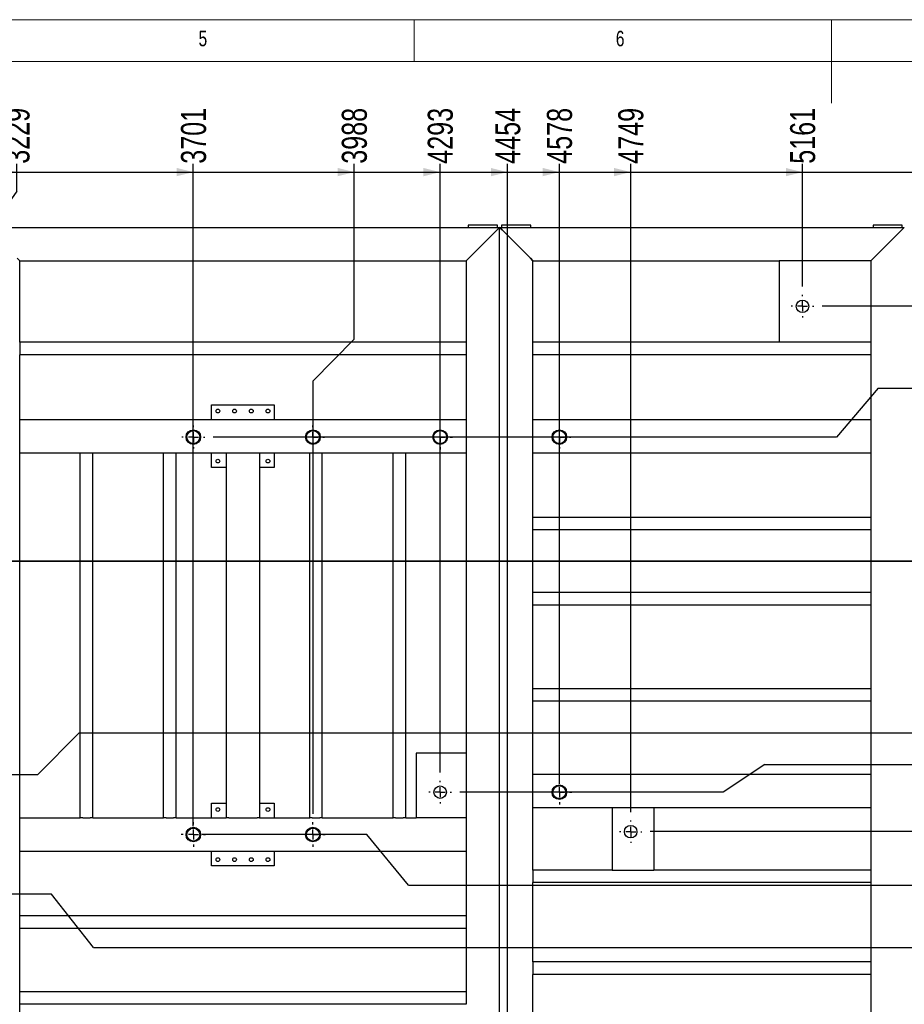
# Model space of a CAD drawing. Header units: millimetres. Extents: x 5 to 589, y 5 to 415.
# Tile 18 of 21: x 200 to 306, y 297 to 415. Entities that reach past the tile are written whole.
import ezdxf

# ---------------------------------------------------------------- set-up
doc = ezdxf.new("R2010")
doc.units = ezdxf.units.MM
doc.linetypes.add('CENTERX2', pattern=[20.32, 12.7, -2.54, 2.54, -2.54])
for name, color, linetype in [('COTES', 1, 'Continuous'), ('NOTES', 6, 'Continuous'), ('TRAIT-MIXTES', 3, 'CENTERX2')]:
    doc.layers.add(name, color=color, linetype=linetype)
doc.layers.add('TRAIT-FORT', color=4, linetype='Continuous', lineweight=25)
doc.styles.add('SLDTEXTSTYLE0', font='TXT', dxfattribs={"width": 0.75})
doc.dimstyles.new('SLDDIMSTYLE1', dxfattribs={"dimtxt": 3, "dimasz": 2, "dimexe": 0, "dimexo": 0.0625, "dimgap": 0.75, "dimtad": 0, "dimtih": 1, "dimtoh": 1, "dimdec": 0, "dimlfac": 20, "dimrnd": 1e-09, "dimzin": 12, "dimdsep": 46, "dimtxsty": 'SLDTEXTSTYLE0', "dimsah": 1, "dimcen": 0.09, "dimadec": 0, "dimazin": 3, "dimtfac": 1, "dimtdec": 0, "dimtofl": 0, "dimtmove": 0, "dimatfit": 3, "dimfxl": 1, "dimfrac": 2, "dimtolj": 1, "dimtzin": 12, "dimarcsym": 0})

# ---------------------------------------------------------------- blocks, each defined once
blk = doc.blocks.new('_D_17')
at = {"layer": 'COTES', "color": 1, "transparency": 16777216}
for p, q in [((199.4, 394.44), (199.4, 397.74)), ((194.59, 396.74), (199.4, 396.74)), ((199.4, 394.44), (196.94, 390.99)), ((196.94, 390.99), (196.94, 311.22))]:
    blk.add_line(p, q, dxfattribs=at)
blk.add_solid([(199.4, 396.74), (197.4, 397.24), (197.4, 396.24)], dxfattribs=at)
at = {"layer": 'COTES', "color": 1, "transparency": 16777216, "insert": (197.91, 397.74), "char_height": 3, "attachment_point": 1, "rotation": 90, "style": 'SLDTEXTSTYLE0'}
blk.add_mtext('3229', dxfattribs=at)
blk = doc.blocks.new('_D_18')
at = {"layer": 'COTES', "color": 1, "transparency": 16777216}
for p, q in [((220.54, 318.36), (220.54, 397.74)), ((199.4, 396.74), (220.54, 396.74))]:
    blk.add_line(p, q, dxfattribs=at)
blk.add_solid([(220.54, 396.74), (218.54, 397.24), (218.54, 396.24)], dxfattribs=at)
at = {"layer": 'COTES', "color": 1, "transparency": 16777216, "insert": (219.06, 397.74), "char_height": 3, "attachment_point": 1, "rotation": 90, "style": 'SLDTEXTSTYLE0'}
blk.add_mtext('3701', dxfattribs=at)
blk = doc.blocks.new('_D_19')
at = {"layer": 'COTES', "color": 1, "transparency": 16777216}
for p, q in [((239.82, 376.71), (239.82, 397.74)), ((220.54, 396.74), (239.82, 396.74)), ((239.82, 376.71), (234.87, 371.71)), ((234.87, 371.71), (234.87, 319.84))]:
    blk.add_line(p, q, dxfattribs=at)
blk.add_solid([(239.82, 396.74), (237.82, 397.24), (237.82, 396.24)], dxfattribs=at)
at = {"layer": 'COTES', "color": 1, "transparency": 16777216, "insert": (238.33, 397.74), "char_height": 3, "attachment_point": 1, "rotation": 90, "style": 'SLDTEXTSTYLE0'}
blk.add_mtext('3988', dxfattribs=at)
blk = doc.blocks.new('_D_20')
at = {"layer": 'COTES', "color": 1, "transparency": 16777216}
for p, q in [((250.11, 324.8), (250.11, 397.74)), ((239.82, 396.74), (250.11, 396.74))]:
    blk.add_line(p, q, dxfattribs=at)
blk.add_solid([(250.11, 396.74), (248.11, 397.24), (248.11, 396.24)], dxfattribs=at)
at = {"layer": 'COTES', "color": 1, "transparency": 16777216, "insert": (248.63, 397.74), "char_height": 3, "attachment_point": 1, "rotation": 90, "style": 'SLDTEXTSTYLE0'}
blk.add_mtext('4293', dxfattribs=at)
blk = doc.blocks.new('_D_21')
at = {"layer": 'COTES', "color": 1, "transparency": 16777216}
for p, q in [((258.19, 284.63), (258.19, 397.74)), ((250.11, 396.74), (258.19, 396.74))]:
    blk.add_line(p, q, dxfattribs=at)
blk.add_solid([(258.19, 396.74), (256.19, 397.24), (256.19, 396.24)], dxfattribs=at)
at = {"layer": 'COTES', "color": 1, "transparency": 16777216, "insert": (256.71, 397.74), "char_height": 3, "attachment_point": 1, "rotation": 90, "style": 'SLDTEXTSTYLE0'}
blk.add_mtext('4454', dxfattribs=at)
blk = doc.blocks.new('_D_22')
at = {"layer": 'COTES', "color": 1, "transparency": 16777216}
for p, q in [((264.4, 323.45), (264.4, 397.74)), ((258.19, 396.74), (264.4, 396.74))]:
    blk.add_line(p, q, dxfattribs=at)
blk.add_solid([(264.4, 396.74), (262.4, 397.24), (262.4, 396.24)], dxfattribs=at)
at = {"layer": 'COTES', "color": 1, "transparency": 16777216, "insert": (262.91, 397.74), "char_height": 3, "attachment_point": 1, "rotation": 90, "style": 'SLDTEXTSTYLE0'}
blk.add_mtext('4578', dxfattribs=at)
blk = doc.blocks.new('_D_23')
at = {"layer": 'COTES', "color": 1, "transparency": 16777216}
for p, q in [((272.95, 320.07), (272.95, 397.74)), ((264.4, 396.74), (272.95, 396.74))]:
    blk.add_line(p, q, dxfattribs=at)
blk.add_solid([(272.95, 396.74), (270.95, 397.24), (270.95, 396.24)], dxfattribs=at)
at = {"layer": 'COTES', "color": 1, "transparency": 16777216, "insert": (271.46, 397.74), "char_height": 3, "attachment_point": 1, "rotation": 90, "style": 'SLDTEXTSTYLE0'}
blk.add_mtext('4749', dxfattribs=at)
blk = doc.blocks.new('_D_24')
at = {"layer": 'COTES', "color": 1, "transparency": 16777216}
for p, q in [((293.54, 383.02), (293.54, 397.74)), ((272.95, 396.74), (293.54, 396.74))]:
    blk.add_line(p, q, dxfattribs=at)
blk.add_solid([(293.54, 396.74), (291.54, 397.24), (291.54, 396.24)], dxfattribs=at)
at = {"layer": 'COTES', "color": 1, "transparency": 16777216, "insert": (292.05, 397.74), "char_height": 3, "attachment_point": 1, "rotation": 90, "style": 'SLDTEXTSTYLE0'}
blk.add_mtext('5161', dxfattribs=at)
blk = doc.blocks.new('_D_25')
at = {"layer": 'COTES', "color": 1, "transparency": 16777216}
for p, q in [((314.07, 263.55), (314.07, 397.74)), ((293.54, 396.74), (314.07, 396.74))]:
    blk.add_line(p, q, dxfattribs=at)
blk.add_solid([(314.07, 396.74), (312.07, 397.24), (312.07, 396.24)], dxfattribs=at)
at = {"layer": 'COTES', "color": 1, "transparency": 16777216, "insert": (312.58, 397.74), "char_height": 3, "attachment_point": 1, "rotation": 90, "style": 'SLDTEXTSTYLE0'}
blk.add_mtext('5572', dxfattribs=at)
blk = doc.blocks.new('_D_26')
at = {"layer": 'COTES', "color": 1, "transparency": 16777216}
for p, q in [((331.94, 395.61), (331.94, 397.74)), ((314.07, 396.74), (331.94, 396.74)), ((331.94, 395.61), (332.7, 390.61)), ((332.7, 390.61), (332.7, 251.37))]:
    blk.add_line(p, q, dxfattribs=at)
blk.add_solid([(331.94, 396.74), (329.94, 397.24), (329.94, 396.24)], dxfattribs=at)
at = {"layer": 'COTES', "color": 1, "transparency": 16777216, "insert": (330.46, 397.74), "char_height": 3, "attachment_point": 1, "rotation": 90, "style": 'SLDTEXTSTYLE0'}
blk.add_mtext('5944', dxfattribs=at)
blk = doc.blocks.new('_D_27')
at = {"layer": 'COTES', "color": 1, "transparency": 16777216}
for p, q in [((336.75, 395.73), (336.75, 397.74)), ((331.94, 396.74), (336.75, 396.74)), ((336.75, 395.73), (336, 390.73)), ((336, 390.73), (336, 249.89))]:
    blk.add_line(p, q, dxfattribs=at)
blk.add_solid([(336.75, 396.74), (334.75, 397.24), (334.75, 396.24)], dxfattribs=at)
at = {"layer": 'COTES', "color": 1, "transparency": 16777216, "insert": (335.27, 397.74), "char_height": 3, "attachment_point": 1, "rotation": 90, "style": 'SLDTEXTSTYLE0'}
blk.add_mtext('6010', dxfattribs=at)
blk = doc.blocks.new('_D_28')
at = {"layer": 'COTES', "color": 1, "transparency": 16777216}
for p, q in [((357.86, 395.9), (357.86, 397.74)), ((336.75, 396.74), (357.86, 396.74)), ((357.86, 395.9), (359.37, 390.9)), ((359.37, 390.9), (359.37, 249.89))]:
    blk.add_line(p, q, dxfattribs=at)
blk.add_solid([(357.86, 396.74), (355.86, 397.24), (355.86, 396.24)], dxfattribs=at)
at = {"layer": 'COTES', "color": 1, "transparency": 16777216, "insert": (356.37, 397.74), "char_height": 3, "attachment_point": 1, "rotation": 90, "style": 'SLDTEXTSTYLE0'}
blk.add_mtext('6478', dxfattribs=at)
blk = doc.blocks.new('_D_29')
at = {"layer": 'COTES', "color": 1, "transparency": 16777216}
for p, q in [((362.67, 249.89), (362.67, 397.74)), ((357.86, 396.74), (362.67, 396.74))]:
    blk.add_line(p, q, dxfattribs=at)
blk.add_solid([(362.67, 396.74), (360.67, 397.24), (360.67, 396.24)], dxfattribs=at)
at = {"layer": 'COTES', "color": 1, "transparency": 16777216, "insert": (361.18, 397.74), "char_height": 3, "attachment_point": 1, "rotation": 90, "style": 'SLDTEXTSTYLE0'}
blk.add_mtext('6544', dxfattribs=at)
blk = doc.blocks.new('_D_32')
at = {"layer": 'COTES', "color": 1, "transparency": 16777216}
for p, q in [((378.98, 385.3), (378.98, 380.49)), ((369.98, 380.67), (295.89, 380.67)), ((374.98, 380.49), (369.98, 380.67)), ((374.98, 380.49), (379.98, 380.49))]:
    blk.add_line(p, q, dxfattribs=at)
blk.add_solid([(378.98, 380.49), (379.48, 382.49), (378.48, 382.49)], dxfattribs=at)
at = {"layer": 'COTES', "color": 1, "transparency": 16777216, "insert": (379.98, 381.98), "char_height": 3, "attachment_point": 1, "style": 'SLDTEXTSTYLE0'}
blk.add_mtext('189', dxfattribs=at)
blk = doc.blocks.new('_D_34')
at = {"layer": 'COTES', "color": 1, "transparency": 16777216}
for p, q in [((378.98, 375.68), (378.98, 370.87)), ((302.61, 370.87), (297.61, 364.99)), ((302.61, 370.87), (379.98, 370.87)), ((297.61, 364.99), (222.92, 364.99))]:
    blk.add_line(p, q, dxfattribs=at)
blk.add_solid([(378.98, 370.87), (379.48, 372.87), (378.48, 372.87)], dxfattribs=at)
at = {"layer": 'COTES', "color": 1, "transparency": 16777216, "insert": (379.98, 372.36), "char_height": 3, "attachment_point": 1, "style": 'SLDTEXTSTYLE0'}
blk.add_mtext('502', dxfattribs=at)
blk = doc.blocks.new('_D_35')
at = {"layer": 'COTES', "color": 1, "transparency": 16777216}
for p, q in [((378.98, 370.87), (378.98, 329.56)), ((206.88, 329.56), (201.88, 324.51)), ((206.88, 329.56), (379.98, 329.56)), ((201.88, 324.51), (179.28, 324.51))]:
    blk.add_line(p, q, dxfattribs=at)
blk.add_solid([(378.98, 329.56), (379.48, 331.56), (378.48, 331.56)], dxfattribs=at)
at = {"layer": 'COTES', "color": 1, "transparency": 16777216, "insert": (379.98, 331.04), "char_height": 3, "attachment_point": 1, "style": 'SLDTEXTSTYLE0'}
blk.add_mtext('1312', dxfattribs=at)
blk = doc.blocks.new('_D_36')
at = {"layer": 'COTES', "color": 1, "transparency": 16777216}
for p, q in [((378.98, 329.56), (378.98, 325.75)), ((289.03, 325.75), (284.03, 322.45)), ((289.03, 325.75), (379.98, 325.75)), ((284.03, 322.45), (252.46, 322.45))]:
    blk.add_line(p, q, dxfattribs=at)
blk.add_solid([(378.98, 325.75), (379.48, 327.75), (378.48, 327.75)], dxfattribs=at)
at = {"layer": 'COTES', "color": 1, "transparency": 16777216, "insert": (379.98, 327.23), "char_height": 3, "attachment_point": 1, "style": 'SLDTEXTSTYLE0'}
blk.add_mtext('1353', dxfattribs=at)
blk = doc.blocks.new('_D_37')
at = {"layer": 'COTES', "color": 1, "transparency": 16777216}
for p, q in [((378.98, 325.75), (378.98, 316.27)), ((369.98, 317.72), (275.3, 317.72)), ((374.98, 316.27), (369.98, 317.72)), ((374.98, 316.27), (379.98, 316.27))]:
    blk.add_line(p, q, dxfattribs=at)
blk.add_solid([(378.98, 316.27), (379.48, 318.27), (378.48, 318.27)], dxfattribs=at)
at = {"layer": 'COTES', "color": 1, "transparency": 16777216, "insert": (379.98, 317.76), "char_height": 3, "attachment_point": 1, "style": 'SLDTEXTSTYLE0'}
blk.add_mtext('1448', dxfattribs=at)
blk = doc.blocks.new('_D_38')
at = {"layer": 'COTES', "color": 1, "transparency": 16777216}
for p, q in [((241.32, 317.36), (221.54, 317.36)), ((246.32, 311.32), (241.32, 317.36)), ((378.98, 316.27), (378.98, 311.32)), ((246.32, 311.32), (379.98, 311.32))]:
    blk.add_line(p, q, dxfattribs=at)
blk.add_solid([(378.98, 311.32), (379.48, 313.32), (378.48, 313.32)], dxfattribs=at)
at = {"layer": 'COTES', "color": 1, "transparency": 16777216, "insert": (379.98, 312.8), "char_height": 3, "attachment_point": 1, "style": 'SLDTEXTSTYLE0'}
blk.add_mtext('1455', dxfattribs=at)
blk = doc.blocks.new('_D_39')
at = {"layer": 'COTES', "color": 1, "transparency": 16777216}
for p, q in [((378.98, 311.32), (378.98, 303.83)), ((203.56, 310.22), (179.28, 310.22)), ((208.56, 303.83), (203.56, 310.22)), ((208.56, 303.83), (379.98, 303.83))]:
    blk.add_line(p, q, dxfattribs=at)
blk.add_solid([(378.98, 303.83), (379.48, 305.83), (378.48, 305.83)], dxfattribs=at)
at = {"layer": 'COTES', "color": 1, "transparency": 16777216, "insert": (379.98, 305.31), "char_height": 3, "attachment_point": 1, "style": 'SLDTEXTSTYLE0'}
blk.add_mtext('1598', dxfattribs=at)
blk = doc.blocks.new('_D_40')
at = {"layer": 'COTES', "color": 1, "transparency": 16777216}
for p, q in [((378.98, 303.83), (378.98, 282.16)), ((259.19, 282.16), (379.98, 282.16))]:
    blk.add_line(p, q, dxfattribs=at)
blk.add_solid([(378.98, 282.16), (379.48, 284.16), (378.48, 284.16)], dxfattribs=at)
at = {"layer": 'COTES', "color": 1, "transparency": 16777216, "insert": (379.98, 283.64), "char_height": 3, "attachment_point": 1, "style": 'SLDTEXTSTYLE0'}
blk.add_mtext('2159', dxfattribs=at)
blk = doc.blocks.new('SW_CENTERMARKSYMBOL_24')
at = {"layer": 'TRAIT-MIXTES', "color": 0}
for p, q in [((0, 1.2), (0, 1.375)), ((-1.2, 0), (-1.375, 0)), ((0, 0), (-0.6, 0)), ((0, 0), (0, 0.6)), ((0, 0), (0, -0.6)), ((0, 0), (0.6, 0)), ((1.2, 0), (1.375, 0)), ((0, -1.2), (0, -1.375))]:
    blk.add_line(p, q, dxfattribs=at)
blk = doc.blocks.new('SW_CENTERMARKSYMBOL_25')
at = {"layer": 'TRAIT-MIXTES', "color": 0}
for p, q in [((0, 1.2), (0, 1.375)), ((-1.2, 0), (-1.375, 0)), ((0, 0), (-0.6, 0)), ((0, 0), (0, 0.6)), ((0, 0), (0, -0.6)), ((0, 0), (0.6, 0)), ((1.2, 0), (1.375, 0)), ((0, -1.2), (0, -1.375))]:
    blk.add_line(p, q, dxfattribs=at)
blk = doc.blocks.new('SW_CENTERMARKSYMBOL_26')
at = {"layer": 'TRAIT-MIXTES', "color": 0}
for p, q in [((0, 1.2), (0, 1.475)), ((-1.2, 0), (-1.475, 0)), ((0, 0), (-0.6, 0)), ((0, 0), (0, 0.6)), ((0, 0), (0, -0.6)), ((0, 0), (0.6, 0)), ((1.2, 0), (1.475, 0)), ((0, -1.2), (0, -1.475))]:
    blk.add_line(p, q, dxfattribs=at)
blk = doc.blocks.new('SW_CENTERMARKSYMBOL_27')
at = {"layer": 'TRAIT-MIXTES', "color": 0}
for p, q in [((0, 1.2), (0, 1.375)), ((-1.2, 0), (-1.375, 0)), ((0, 0), (-0.6, 0)), ((0, 0), (0, 0.6)), ((0, 0), (0, -0.6)), ((0, 0), (0.6, 0)), ((1.2, 0), (1.375, 0)), ((0, -1.2), (0, -1.375))]:
    blk.add_line(p, q, dxfattribs=at)
blk = doc.blocks.new('SW_CENTERMARKSYMBOL_28')
at = {"layer": 'TRAIT-MIXTES', "color": 0}
for p, q in [((0, 1.2), (0, 1.475)), ((-1.2, 0), (-1.475, 0)), ((0, 0), (-0.6, 0)), ((0, 0), (0, 0.6)), ((0, 0), (0, -0.6)), ((0, 0), (0.6, 0)), ((1.2, 0), (1.475, 0)), ((0, -1.2), (0, -1.475))]:
    blk.add_line(p, q, dxfattribs=at)
blk = doc.blocks.new('SW_CENTERMARKSYMBOL_29')
at = {"layer": 'TRAIT-MIXTES', "color": 0}
for p, q in [((0, 1.2), (0, 1.35)), ((-1.2, 0), (-1.35, 0)), ((0, 0), (-0.6, 0)), ((0, 0), (0, 0.6)), ((0, 0), (0, -0.6)), ((0, 0), (0.6, 0)), ((1.2, 0), (1.35, 0)), ((0, -1.2), (0, -1.35))]:
    blk.add_line(p, q, dxfattribs=at)
blk = doc.blocks.new('SW_CENTERMARKSYMBOL_30')
at = {"layer": 'TRAIT-MIXTES', "color": 0}
for p, q in [((0, 1.2), (0, 1.35)), ((-1.2, 0), (-1.35, 0)), ((0, 0), (-0.6, 0)), ((0, 0), (0, 0.6)), ((0, 0), (0, -0.6)), ((0, 0), (0.6, 0)), ((1.2, 0), (1.35, 0)), ((0, -1.2), (0, -1.35))]:
    blk.add_line(p, q, dxfattribs=at)
blk = doc.blocks.new('SW_CENTERMARKSYMBOL_31')
at = {"layer": 'TRAIT-MIXTES', "color": 0}
for p, q in [((0, 1.2), (0, 1.475)), ((-1.2, 0), (-1.475, 0)), ((0, 0), (-0.6, 0)), ((0, 0), (0, 0.6)), ((0, 0), (0, -0.6)), ((0, 0), (0.6, 0)), ((1.2, 0), (1.475, 0)), ((0, -1.2), (0, -1.475))]:
    blk.add_line(p, q, dxfattribs=at)
blk = doc.blocks.new('SW_CENTERMARKSYMBOL_32')
at = {"layer": 'TRAIT-MIXTES', "color": 0}
for p, q in [((0, 1.2), (0, 1.475)), ((-1.2, 0), (-1.475, 0)), ((0, 0), (-0.6, 0)), ((0, 0), (0, 0.6)), ((0, 0), (0, -0.6)), ((0, 0), (0.6, 0)), ((1.2, 0), (1.475, 0)), ((0, -1.2), (0, -1.475))]:
    blk.add_line(p, q, dxfattribs=at)
blk = doc.blocks.new('SW_CENTERMARKSYMBOL_39')
at = {"layer": 'TRAIT-MIXTES', "color": 0}
for p, q in [((0, 1.2), (0, 1.35)), ((-1.2, 0), (-1.35, 0)), ((0, 0), (-0.6, 0)), ((0, 0), (0, 0.6)), ((0, 0), (0, -0.6)), ((0, 0), (0.6, 0)), ((1.2, 0), (1.35, 0)), ((0, -1.2), (0, -1.35))]:
    blk.add_line(p, q, dxfattribs=at)

msp = doc.modelspace()

# ---------------------------------------------------------------- linework, layer by layer
at = {"lineweight": 18}
for p, q in [((589, 415), (5, 415)), ((247, 410), (247, 415)), ((297, 415), (297, 405)), ((584, 410), (10, 410))]:
    msp.add_line(p, q, dxfattribs=at)
at = {"lineweight": 35}
msp.add_line((377.687, 350.114), (29.352, 350.114), dxfattribs=at)
at = {"layer": 'TRAIT-FORT', "color": 4, "linetype": 'Continuous', "lineweight": 25}
for p, q in [((195.733, 390.114), (257.233, 390.114)), ((253.483, 390.364), (253.483, 390.114)), ((256.983, 390.364), (253.483, 390.364)), ((253.533, 386.414), (256.933, 389.814)), ((256.933, 389.814), (257.233, 390.114)), ((257.233, 390.114), (256.933, 389.814)), ((256.983, 390.114), (256.983, 390.364)), ((257.233, 390.114), (305.733, 390.114)), ((257.533, 389.814), (257.233, 390.114)), ((257.233, 246.614), (257.233, 390.114)), ((257.233, 390.114), (257.533, 389.814)), ((260.983, 390.364), (257.483, 390.364)), ((257.483, 390.364), (257.483, 390.114)), ((260.933, 386.414), (257.533, 389.814)), ((260.983, 390.114), (260.983, 390.364)), ((305.483, 390.364), (301.983, 390.364)), ((301.983, 390.364), (301.983, 390.114)), ((302.033, 386.414), (305.433, 389.814)), ((305.433, 389.814), (305.733, 390.114)), ((305.733, 390.114), (305.433, 389.814)), ((305.483, 390.114), (305.483, 390.364)), ((199.433, 386.414), (199.733, 386.114)), ((199.733, 386.114), (253.233, 386.114)), ((199.733, 376.364), (199.733, 386.114)), ((253.233, 386.114), (253.533, 386.414)), ((253.533, 386.414), (253.233, 386.114)), ((253.233, 386.114), (253.233, 376.364)), ((261.233, 386.114), (260.933, 386.414)), ((260.933, 386.414), (261.233, 386.114)), ((261.233, 386.114), (290.733, 386.114)), ((261.233, 376.364), (261.233, 386.114)), ((290.733, 386.114), (290.733, 376.364)), ((301.733, 386.114), (290.733, 386.114)), ((301.733, 386.114), (302.033, 386.414)), ((302.033, 386.414), (301.733, 386.114)), ((301.733, 386.114), (301.733, 376.364)), ((199.733, 376.364), (199.733, 376.064)), ((253.233, 376.364), (199.733, 376.364)), ((253.233, 376.364), (253.233, 376.064)), ((261.233, 376.064), (261.233, 376.364)), ((290.733, 376.364), (261.233, 376.364)), ((301.733, 376.364), (290.733, 376.364)), ((301.733, 376.364), (301.733, 376.064)), ((199.733, 376.064), (199.733, 375.164)), ((199.733, 375.164), (199.733, 374.864)), ((253.233, 376.064), (253.233, 375.164)), ((253.233, 375.164), (253.233, 374.864)), ((261.233, 375.164), (261.233, 376.064)), ((261.233, 374.864), (261.233, 375.164)), ((301.733, 376.064), (301.733, 375.164)), ((301.733, 375.164), (301.733, 374.864)), ((199.733, 367.114), (199.733, 374.864)), ((253.233, 374.864), (199.733, 374.864)), ((253.233, 374.864), (253.233, 367.114)), ((261.233, 367.114), (261.233, 374.864)), ((301.733, 374.864), (261.233, 374.864)), ((301.733, 374.864), (301.733, 367.114)), ((222.733, 367.114), (222.733, 368.864)), ((222.733, 368.864), (230.233, 368.864)), ((230.233, 368.864), (230.233, 367.114)), ((199.733, 367.114), (253.233, 367.114)), ((199.733, 366.814), (199.733, 367.114)), ((253.233, 367.114), (253.233, 366.814)), ((261.233, 367.114), (301.733, 367.114)), ((261.233, 366.814), (261.233, 367.114)), ((301.733, 367.114), (301.733, 366.814)), ((199.733, 363.414), (199.733, 366.814)), ((253.233, 366.814), (253.233, 363.414)), ((261.233, 363.414), (261.233, 366.814)), ((301.733, 366.814), (301.733, 363.414)), ((199.733, 363.114), (199.733, 363.414)), ((253.233, 363.414), (253.233, 363.114)), ((261.233, 363.114), (261.233, 363.414)), ((301.733, 363.414), (301.733, 363.114)), ((199.733, 363.114), (206.983, 363.114)), ((199.733, 319.364), (199.733, 363.114)), ((206.983, 319.364), (206.983, 363.114)), ((206.983, 363.114), (207.283, 363.114)), ((207.283, 363.114), (208.183, 363.114)), ((208.183, 363.114), (208.483, 363.114)), ((208.483, 363.114), (216.983, 363.114)), ((208.483, 319.364), (208.483, 363.114)), ((216.983, 363.114), (217.283, 363.114)), ((216.983, 319.364), (216.983, 363.114)), ((217.283, 363.114), (218.183, 363.114)), ((218.183, 363.114), (218.483, 363.114)), ((218.483, 363.114), (224.483, 363.114)), ((218.483, 319.364), (218.483, 363.114)), ((222.733, 361.364), (222.733, 363.114)), ((224.483, 363.114), (224.483, 319.364)), ((224.483, 363.114), (224.783, 363.114)), ((224.783, 363.114), (228.183, 363.114)), ((228.183, 363.114), (228.483, 363.114)), ((228.483, 363.114), (234.483, 363.114)), ((228.483, 363.114), (228.483, 319.364)), ((230.233, 363.114), (230.233, 361.364)), ((234.483, 363.114), (234.783, 363.114)), ((234.483, 319.364), (234.483, 363.114)), ((234.783, 363.114), (235.683, 363.114)), ((235.683, 363.114), (235.983, 363.114)), ((235.983, 363.114), (244.483, 363.114)), ((235.983, 319.364), (235.983, 363.114)), ((244.483, 363.114), (244.783, 363.114)), ((244.483, 319.364), (244.483, 363.114)), ((244.783, 363.114), (245.683, 363.114)), ((245.683, 363.114), (245.983, 363.114)), ((245.983, 363.114), (253.233, 363.114)), ((245.983, 319.364), (245.983, 363.114)), ((253.233, 363.114), (253.233, 327.114)), ((261.233, 363.114), (301.733, 363.114)), ((261.233, 355.364), (261.233, 363.114)), ((301.733, 363.114), (301.733, 355.364)), ((224.483, 361.364), (222.733, 361.364)), ((230.233, 361.364), (228.483, 361.364)), ((261.233, 355.064), (261.233, 355.364)), ((301.733, 355.364), (261.233, 355.364)), ((301.733, 355.364), (301.733, 355.064)), ((261.233, 354.164), (261.233, 355.064)), ((261.233, 353.864), (261.233, 354.164)), ((301.733, 355.064), (301.733, 354.164)), ((301.733, 354.164), (301.733, 353.864)), ((261.233, 346.364), (261.233, 353.864)), ((301.733, 353.864), (261.233, 353.864)), ((301.733, 353.864), (301.733, 346.364)), ((261.233, 346.064), (261.233, 346.364)), ((301.733, 346.364), (261.233, 346.364)), ((261.233, 345.164), (261.233, 346.064)), ((301.733, 346.364), (301.733, 346.064)), ((301.733, 346.064), (301.733, 345.164)), ((261.233, 344.864), (261.233, 345.164)), ((261.233, 334.839), (261.233, 344.864)), ((301.733, 344.864), (261.233, 344.864)), ((301.733, 345.164), (301.733, 344.864)), ((301.733, 344.864), (301.733, 334.839)), ((261.233, 334.539), (261.233, 334.839)), ((301.733, 334.839), (261.233, 334.839)), ((261.233, 333.639), (261.233, 334.539)), ((301.733, 334.839), (301.733, 334.539)), ((301.733, 334.539), (301.733, 333.639)), ((261.233, 333.339), (261.233, 333.639)), ((261.233, 324.614), (261.233, 333.339)), ((301.733, 333.339), (261.233, 333.339)), ((301.733, 333.639), (301.733, 333.339)), ((301.733, 333.339), (301.733, 324.614)), ((247.233, 327.114), (247.233, 319.364)), ((253.233, 327.114), (247.233, 327.114)), ((253.233, 327.114), (253.233, 319.364)), ((261.233, 324.614), (301.733, 324.614)), ((261.233, 324.314), (261.233, 324.614)), ((301.733, 324.614), (301.733, 324.314)), ((261.233, 320.914), (261.233, 324.314)), ((301.733, 324.314), (301.733, 320.914)), ((222.733, 319.364), (222.733, 321.114)), ((222.733, 321.114), (224.483, 321.114)), ((228.483, 321.114), (230.233, 321.114)), ((230.233, 321.114), (230.233, 319.364)), ((261.233, 320.614), (261.233, 320.914)), ((301.733, 320.914), (301.733, 320.614)), ((261.233, 320.614), (270.733, 320.614)), ((261.233, 313.114), (261.233, 320.614)), ((270.733, 320.614), (270.733, 313.114)), ((270.733, 320.614), (275.733, 320.614)), ((275.733, 320.614), (301.733, 320.614)), ((275.733, 320.614), (275.733, 313.114)), ((301.733, 320.614), (301.733, 313.114)), ((199.733, 319.364), (206.983, 319.364)), ((199.733, 319.064), (199.733, 319.364)), ((199.733, 315.664), (199.733, 319.064)), ((207.283, 319.364), (206.983, 319.364)), ((207.283, 319.364), (208.183, 319.364)), ((208.483, 319.364), (208.183, 319.364)), ((208.483, 319.364), (216.983, 319.364)), ((217.283, 319.364), (216.983, 319.364)), ((217.283, 319.364), (218.183, 319.364)), ((218.483, 319.364), (218.183, 319.364)), ((218.483, 319.364), (224.483, 319.364)), ((224.783, 319.364), (224.483, 319.364)), ((224.783, 319.364), (228.183, 319.364)), ((228.483, 319.364), (228.183, 319.364)), ((228.483, 319.364), (234.483, 319.364)), ((234.783, 319.364), (234.483, 319.364)), ((234.783, 319.364), (235.683, 319.364)), ((235.983, 319.364), (235.683, 319.364)), ((235.983, 319.364), (244.483, 319.364)), ((244.783, 319.364), (244.483, 319.364)), ((244.783, 319.364), (245.683, 319.364)), ((245.983, 319.364), (245.683, 319.364)), ((245.983, 319.364), (247.233, 319.364)), ((253.233, 319.364), (247.233, 319.364)), ((253.233, 319.364), (253.233, 319.064)), ((253.233, 319.064), (253.233, 315.664)), ((199.733, 315.364), (199.733, 315.664)), ((199.733, 315.364), (253.233, 315.364)), ((199.733, 307.614), (199.733, 315.364)), ((222.733, 313.614), (222.733, 315.364)), ((230.233, 315.364), (230.233, 313.614)), ((253.233, 315.664), (253.233, 315.364)), ((253.233, 315.364), (253.233, 307.614)), ((230.233, 313.614), (222.733, 313.614)), ((270.733, 313.114), (261.233, 313.114)), ((261.233, 313.114), (261.233, 312.814)), ((261.233, 312.814), (261.233, 311.914)), ((270.733, 313.114), (275.733, 313.114)), ((301.733, 313.114), (275.733, 313.114)), ((301.733, 313.114), (301.733, 312.814)), ((301.733, 312.814), (301.733, 311.914)), ((261.233, 311.914), (261.233, 311.614)), ((261.233, 302.114), (261.233, 311.614)), ((301.733, 311.614), (261.233, 311.614)), ((301.733, 311.914), (301.733, 311.614)), ((301.733, 311.614), (301.733, 302.114)), ((199.733, 307.314), (199.733, 307.614)), ((253.233, 307.614), (199.733, 307.614)), ((199.733, 306.414), (199.733, 307.314)), ((253.233, 307.614), (253.233, 307.314)), ((253.233, 307.314), (253.233, 306.414)), ((199.733, 306.114), (199.733, 306.414)), ((199.733, 298.532), (199.733, 306.114)), ((253.233, 306.114), (199.733, 306.114)), ((253.233, 306.414), (253.233, 306.114)), ((253.233, 306.114), (253.233, 298.532)), ((301.733, 302.114), (261.233, 302.114)), ((261.233, 302.114), (261.233, 301.814)), ((301.733, 302.114), (301.733, 301.814)), ((261.233, 301.814), (261.233, 300.914)), ((261.233, 300.914), (261.233, 300.614)), ((301.733, 301.814), (301.733, 300.914)), ((301.733, 300.914), (301.733, 300.614)), ((261.233, 291.614), (261.233, 300.614)), ((301.733, 300.614), (261.233, 300.614)), ((301.733, 300.614), (301.733, 291.614)), ((253.233, 298.532), (199.733, 298.532)), ((199.733, 298.232), (199.733, 298.532)), ((253.233, 298.532), (253.233, 298.232)), ((199.733, 297.332), (199.733, 298.232)), ((199.733, 297.032), (199.733, 297.332)), ((253.233, 298.232), (253.233, 297.332)), ((253.233, 297.332), (253.233, 297.032)), ((199.733, 289.451), (199.733, 297.032)), ((253.233, 297.032), (199.733, 297.032))]:
    msp.add_line(p, q, dxfattribs=at)
for centre, radius in [((293.541, 380.666), 0.75), ((223.483, 368.114), 0.225), ((225.483, 368.114), 0.225), ((227.483, 368.114), 0.225), ((229.483, 368.114), 0.225), ((220.541, 364.989), 0.875), ((220.541, 364.989), 0.775), ((234.872, 364.989), 0.875), ((234.872, 364.989), 0.775), ((250.112, 364.989), 0.875), ((250.112, 364.989), 0.775), ((264.399, 364.989), 0.875), ((264.399, 364.989), 0.775), ((223.483, 362.114), 0.225), ((229.483, 362.114), 0.225), ((264.399, 322.446), 0.875), ((250.112, 322.446), 0.75), ((264.399, 322.446), 0.775), ((223.483, 320.364), 0.225), ((229.483, 320.364), 0.225), ((220.541, 317.365), 0.875), ((220.541, 317.365), 0.775), ((234.872, 317.365), 0.875), ((234.872, 317.365), 0.775), ((272.951, 317.715), 0.75), ((223.483, 314.364), 0.225), ((225.483, 314.364), 0.225), ((227.483, 314.364), 0.225), ((229.483, 314.364), 0.225)]:
    msp.add_circle(centre, radius, dxfattribs=at)

# ---------------------------------------------------------------- block references
at = {"layer": 'TRAIT-MIXTES'}
for name, p in [('SW_CENTERMARKSYMBOL_39', (293.541, 380.666)), ('SW_CENTERMARKSYMBOL_24', (220.541, 364.989)), ('SW_CENTERMARKSYMBOL_25', (234.872, 364.989)), ('SW_CENTERMARKSYMBOL_26', (250.112, 364.989)), ('SW_CENTERMARKSYMBOL_27', (264.399, 364.989)), ('SW_CENTERMARKSYMBOL_30', (250.112, 322.446)), ('SW_CENTERMARKSYMBOL_28', (264.399, 322.446)), ('SW_CENTERMARKSYMBOL_32', (220.541, 317.365)), ('SW_CENTERMARKSYMBOL_31', (234.872, 317.365)), ('SW_CENTERMARKSYMBOL_29', (272.951, 317.715))]:
    msp.add_blockref(name, p, dxfattribs=at)

# ---------------------------------------------------------------- texts
at = {"layer": 'NOTES', "color": 211, "char_height": 1.852, "attachment_point": 1, "style": 'SLDTEXTSTYLE0'}
for s, insert in [('5', (221.167, 413.668)), ('6', (271.167, 413.668))]:
    msp.add_mtext(s, dxfattribs=dict(at, insert=insert))

# ---------------------------------------------------------------- dimensions: what is measured, and where the dimension line sits
at = {"layer": 'COTES', "color": 1}
for feature_location, offset, dtype, origin, picture, middle in [((196.939, 310.221), (2.458, 87.514), 1, (35.483, 390.114), '_D_17', (199.397, 402.169)), ((220.541, 317.365), (0, 80.371), 1, (35.483, 390.114), '_D_18', (220.541, 402.169)), ((234.872, 318.84), (4.943, 78.896), 1, (35.483, 390.114), '_D_19', (239.815, 402.169)), ((250.112, 323.796), (0, 73.94), 1, (35.483, 390.114), '_D_20', (250.112, 402.169)), ((258.194, 283.631), (0, 114.104), 1, (35.483, 390.114), '_D_21', (258.194, 402.169)), ((264.399, 322.446), (0, 75.29), 1, (35.483, 390.114), '_D_22', (264.399, 402.169)), ((272.951, 319.065), (0, 78.67), 1, (35.483, 390.114), '_D_23', (272.951, 402.169)), ((293.541, 382.016), (0, 15.72), 1, (35.483, 390.114), '_D_24', (293.541, 402.169)), ((314.067, 262.552), (0, 135.183), 1, (35.483, 390.114), '_D_25', (314.067, 402.169)), ((332.697, 250.368), (-0.754, 147.368), 1, (35.483, 390.114), '_D_26', (331.943, 402.169)), ((335.999, 248.893), (0.754, 148.843), 1, (35.483, 390.114), '_D_27', (336.753, 402.169)), ((359.367, 248.893), (-1.508, 148.843), 1, (35.483, 390.114), '_D_28', (357.859, 402.169)), ((362.669, 248.893), (0, 148.843), 1, (35.483, 390.114), '_D_29', (362.669, 402.169)), ((178.282, 324.508), (201.701, 5.049), 0, (369.733, 390.114), '_D_35', (384.417, 329.557)), ((178.282, 310.221), (201.701, -6.395), 0, (369.733, 390.114), '_D_39', (384.417, 303.826)), ((220.541, 317.365), (159.442, -6.048), 0, (369.733, 390.114), '_D_38', (384.417, 311.316)), ((221.9164, 364.9893), (158.0668, 5.8839), 0, (369.7332, 390.1137), '_D_34', (383.3082, 370.8732)), ((251.462, 322.446), (128.521, 3.301), 0, (369.733, 390.114), '_D_36', (384.417, 325.746)), ((258.194, 282.156), (121.789, 0), 0, (369.733, 390.114), '_D_40', (384.417, 282.156)), ((274.301, 317.715), (105.682, -1.443), 0, (369.733, 390.114), '_D_37', (384.417, 316.272)), ((294.891, 380.666), (85.093, -0.172), 0, (369.733, 390.114), '_D_32', (383.308, 380.493))]:
    dim = msp.add_ordinate_dim(feature_location=feature_location, offset=offset, dtype=dtype, origin=origin, dimstyle='SLDDIMSTYLE1', dxfattribs=at)
    dim.commit()
    dim.dimension.update_dxf_attribs({"geometry": picture, "text_midpoint": middle})

doc.saveas('drawing.dxf')
